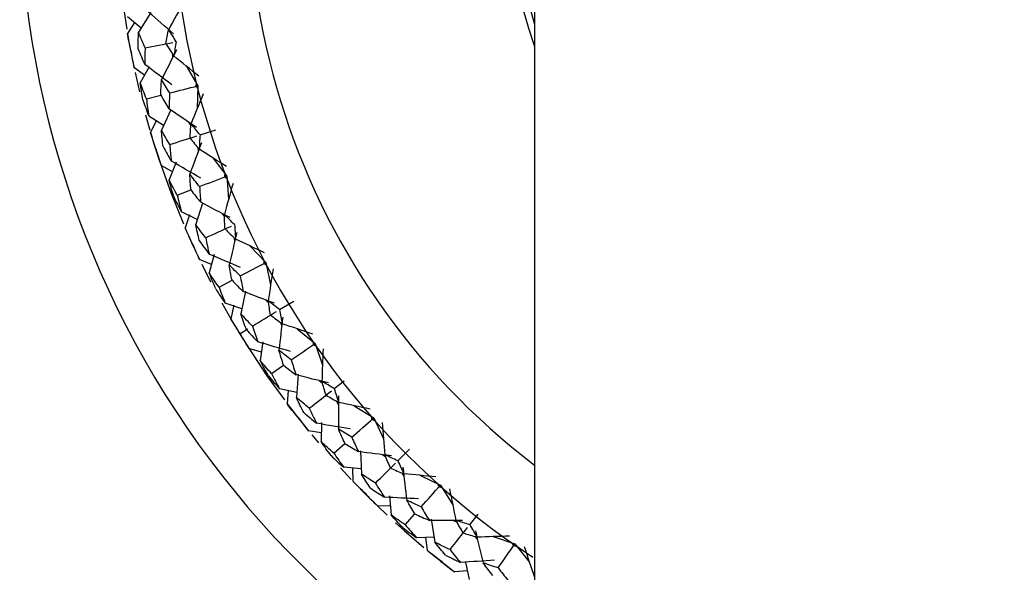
# Paper-space layout '_Top' of a CAD drawing. Header units: millimetres. Extents: x -25 to 96, y -233 to 25.
# Tile 2 of 7: x -25 to 1, y -18 to -3. Entities that reach past the tile are written whole.
import ezdxf

# ---------------------------------------------------------------- set-up
doc = ezdxf.new("R2010")
doc.units = ezdxf.units.MM

psp = doc.layouts.new('_Top')

# ---------------------------------------------------------------- linework, layer by layer
at = {"color": 7, "linetype": 'Continuous', "lineweight": 25}
for p, q in [((-11.5, 0), (-11.5, -220)), ((-21.566, -3.256), (-21.885, -3.776)), ((-21.994, -3.517), (-22.176, -3.804)), ((-21.816, -3.664), (-22.171, -3.372)), ((-20.991, -4.346), (-20.993, -4.45)), ((-21.728, -4.899), (-22.004, -4.701)), ((-21.975, -4.833), (-21.859, -5.333)), ((-21.608, -4.68), (-21.838, -5.1)), ((-20.636, -4.658), (-20.328, -5.179)), ((-20.367, -5.128), (-20.338, -5.242)), ((-20.328, -5.179), (-20.349, -5.783)), ((-21.676, -5.522), (-21.304, -5.427)), ((-21.042, -5.811), (-21.285, -6.338)), ((-21.701, -5.942), (-21.587, -6.343)), ((-21.23, -6.218), (-21.616, -5.971)), ((-21.424, -6.094), (-21.571, -6.4)), ((-20.564, -6.137), (-20.512, -6.227)), ((-20.273, -6.466), (-19.858, -6.333)), ((-20.33, -6.798), (-20.32, -6.901)), ((-20.895, -7.182), (-21.082, -7.647)), ((-19.94, -7.066), (-19.573, -7.546)), ((-20.996, -7.435), (-21.293, -7.27)), ((-19.618, -7.501), (-19.576, -7.611)), ((-19.573, -7.546), (-19.522, -8.149)), ((-20.871, -8.047), (-20.512, -7.909)), ((-20.207, -8.259), (-20.386, -8.811)), ((-20.345, -8.686), (-20.758, -8.485)), ((-20.544, -8.558), (-20.662, -8.907)), ((-19.693, -8.526), (-19.632, -8.61)), ((-19.383, -9.155), (-19.361, -9.256)), ((-18.964, -9.375), (-18.543, -9.808)), ((-19.97, -9.866), (-20.284, -9.737)), ((-19.898, -9.603), (-20.029, -10.086)), ((-18.593, -9.768), (-18.538, -9.873)), ((-18.543, -9.808), (-18.421, -10.401)), ((-20.225, -9.859), (-19.995, -10.318)), ((-19.773, -10.459), (-19.433, -10.279)), ((-19.083, -10.561), (-19.201, -11.16)), ((-18.547, -10.796), (-18.475, -10.871)), ((-18.187, -11.047), (-17.817, -10.822)), ((-19.698, -10.873), (-19.465, -11.285)), ((-19.175, -11.031), (-19.609, -10.881)), ((-19.387, -10.928), (-19.464, -11.288)), ((-19.223, -11.676), (-19.017, -11.55)), ((-18.164, -11.383), (-18.13, -11.481)), ((-17.722, -11.552), (-17.252, -11.933)), ((-18.663, -12.159), (-18.99, -12.068)), ((-18.623, -11.889), (-18.696, -12.385)), ((-17.307, -11.899), (-17.24, -11.996)), ((-17.252, -11.933), (-17.062, -12.506)), ((-18.397, -12.724), (-18.081, -12.506)), ((-17.7, -12.744), (-17.746, -13.353)), ((-17.736, -13.222), (-18.185, -13.124)), ((-17.14, -12.913), (-17.06, -12.98)), ((-16.753, -13.12), (-16.49, -12.914)), ((-17.961, -13.172), (-17.992, -13.511)), ((-16.691, -13.452), (-16.645, -13.545)), ((-16.231, -13.567), (-15.72, -13.889)), ((-15.778, -13.862), (-15.7, -13.951)), ((-15.72, -13.889), (-15.463, -14.437)), ((-17.086, -14.008), (-17.1, -14.509)), ((-17.094, -14.281), (-17.429, -14.229)), ((-17.343, -14.334), (-17.168, -14.543)), ((-16.763, -14.811), (-16.475, -14.556)), ((-15.084, -15.01), (-14.779, -14.707)), ((-16.068, -14.748), (-16.042, -15.358)), ((-15.492, -14.85), (-15.405, -14.907)), ((-16.593, -15.196), (-16.309, -15.501)), ((-16.048, -15.226), (-16.505, -15.182)), ((-16.277, -15.204), (-16.268, -15.544)), ((-14.982, -15.331), (-14.926, -15.419)), ((-14.513, -15.392), (-13.967, -15.651)), ((-14.028, -15.631), (-13.94, -15.71)), ((-13.967, -15.651), (-13.647, -16.164)), ((-15.309, -15.931), (-15.264, -16.43)), ((-15.629, -16.186), (-15.365, -16.437)), ((-15.285, -16.202), (-15.624, -16.191)), ((-14.893, -16.689), (-14.638, -16.403)), ((-13.203, -16.688), (-12.985, -16.413)), ((-14.211, -16.545), (-14.113, -17.148)), ((-13.627, -16.578), (-13.534, -16.624)), ((-14.134, -17.018), (-14.593, -17.028)), ((-14.365, -17.023), (-14.315, -17.359)), ((-13.064, -16.996), (-12.998, -17.076)), ((-12.591, -17), (-12.018, -17.193)), ((-12.081, -17.181), (-11.984, -17.248)), ((-12.018, -17.193), (-11.64, -17.665)), ((-13.309, -17.67), (-13.214, -18.12)), ((-13.261, -17.896), (-13.599, -17.925))]:
    psp.add_line(p, q, dxfattribs=at)
at = {"color": 7, "linetype": 'Continuous', "lineweight": 25, "flags": 128}
for points in [[(-22.406, -2.059), (-22.336, -2.712), (-22.195, -3.689)], [(-21.295, -7.264), (-21.038, -7.979), (-20.708, -8.8)], [(-18.993, -12.062), (-18.517, -12.781), (-18.062, -13.417)], [(-15.144, -16.641), (-14.92, -16.841), (-14.405, -17.284)]]:
    psp.add_lwpolyline(points, dxfattribs=at)
at = {"color": 7, "linetype": 'Continuous', "lineweight": 25}
for radius, start, end in [(25, 9.2069, 242.6129), (21, 303.4796, 236.6369), (12.225, 340.1687, 199.8313), (22.5, 189.7446, 192.0687), (22.5, 196.5183, 198.8343), (22.5, 203.3295, 205.6536), (22.5, 210.1032, 212.4192), (22.5, 216.9144, 219.2385), (22.5, 223.6881, 226.0041), (22.5, 230.4993, 232.8234)]:
    psp.add_arc((0, 0), radius, start, end, dxfattribs=at)
at = {"color": 8, "linetype": 'Continuous', "lineweight": 25}
for radius, start, end in [(19, 307.2478, 232.7522), (12.04, 342.7699, 197.2301)]:
    psp.add_arc((0, 0), radius, start, end, dxfattribs=at)
at = {"color": 7, "linetype": 'Continuous', "lineweight": 25}
for points in [[(-20.682, -2.962), (-20.819, -3.207), (-20.957, -3.453), (-21.094, -3.699)], [(-20.965, -3.819), (-21.184, -3.629), (-21.403, -3.438), (-21.622, -3.246)], [(-22.086, -4.252), (-22.12, -4.103), (-22.15, -3.954), (-22.176, -3.804)], [(-21.893, -4.215), (-21.895, -4.069), (-21.892, -3.923), (-21.885, -3.776)], [(-21.712, -4.18), (-21.774, -4.046), (-21.831, -3.911), (-21.885, -3.776)], [(-21.165, -4.074), (-21.144, -3.95), (-21.12, -3.825), (-21.094, -3.699)], [(-20.896, -4.022), (-20.964, -3.915), (-21.03, -3.808), (-21.094, -3.699)], [(-21.712, -4.18), (-21.472, -4.133), (-21.23, -4.087), (-20.985, -4.04)], [(-21.165, -4.074), (-21.099, -4.182), (-21.031, -4.289), (-20.959, -4.396)], [(-20.896, -4.022), (-20.919, -4.147), (-20.94, -4.272), (-20.959, -4.396)], [(-22.086, -4.252), (-22.063, -4.402), (-22.035, -4.552), (-22.004, -4.701)], [(-21.893, -4.215), (-21.84, -4.35), (-21.784, -4.485), (-21.723, -4.618)], [(-21.712, -4.18), (-21.72, -4.327), (-21.723, -4.473), (-21.723, -4.618)], [(-20.885, -4.237), (-21.018, -4.495), (-21.15, -4.754), (-21.282, -5.013)], [(-21.008, -5.151), (-21.246, -4.974), (-21.485, -4.797), (-21.723, -4.618)], [(-20.303, -4.928), (-20.522, -4.751), (-20.741, -4.574), (-20.959, -4.396)], [(-21.676, -5.522), (-21.734, -5.382), (-21.788, -5.241), (-21.838, -5.1)], [(-21.772, -5.547), (-21.798, -5.398), (-21.82, -5.249), (-21.838, -5.1)], [(-21.304, -5.427), (-21.3, -5.29), (-21.292, -5.152), (-21.282, -5.013)], [(-21.067, -5.367), (-21.142, -5.249), (-21.213, -5.131), (-21.282, -5.013)], [(-20.379, -5.192), (-20.375, -5.17), (-20.371, -5.149), (-20.367, -5.128)], [(-21.067, -5.367), (-21.076, -5.506), (-21.083, -5.644), (-21.086, -5.781)], [(-21.067, -5.367), (-20.822, -5.305), (-20.576, -5.242), (-20.328, -5.179)], [(-20.186, -5.387), (-20.294, -5.647), (-20.401, -5.908), (-20.508, -6.168)], [(-20.379, -5.192), (-20.365, -5.208), (-20.352, -5.225), (-20.338, -5.242)], [(-21.772, -5.547), (-21.724, -5.689), (-21.672, -5.831), (-21.616, -5.971)], [(-21.676, -5.522), (-21.66, -5.673), (-21.64, -5.822), (-21.616, -5.971)], [(-21.304, -5.427), (-21.234, -5.546), (-21.162, -5.664), (-21.086, -5.781)], [(-20.366, -6.272), (-20.607, -6.109), (-20.846, -5.945), (-21.086, -5.781)], [(-20.535, -6.549), (-20.528, -6.423), (-20.519, -6.296), (-20.508, -6.168)], [(-20.273, -6.466), (-20.353, -6.367), (-20.432, -6.268), (-20.508, -6.168)], [(-21.428, -6.834), (-21.48, -6.691), (-21.527, -6.546), (-21.571, -6.4)], [(-21.066, -6.718), (-21.142, -6.592), (-21.215, -6.466), (-21.285, -6.338)], [(-21.241, -6.774), (-21.26, -6.63), (-21.274, -6.485), (-21.285, -6.338)], [(-21.066, -6.718), (-20.833, -6.644), (-20.598, -6.569), (-20.36, -6.493)], [(-20.237, -6.678), (-20.338, -6.95), (-20.439, -7.222), (-20.54, -7.494)], [(-20.535, -6.549), (-20.456, -6.648), (-20.376, -6.746), (-20.292, -6.844)], [(-20.273, -6.466), (-20.282, -6.592), (-20.288, -6.718), (-20.292, -6.844)], [(-21.428, -6.834), (-21.387, -6.981), (-21.342, -7.126), (-21.293, -7.27)], [(-21.241, -6.774), (-21.173, -6.903), (-21.1, -7.03), (-21.024, -7.155)], [(-21.066, -6.718), (-21.055, -6.865), (-21.042, -7.011), (-21.024, -7.155)], [(-19.578, -7.294), (-19.816, -7.145), (-20.054, -6.995), (-20.292, -6.844)], [(-20.251, -7.6), (-20.509, -7.452), (-20.767, -7.304), (-21.024, -7.155)], [(-20.871, -8.047), (-20.945, -7.915), (-21.015, -7.782), (-21.082, -7.647)], [(-20.963, -8.083), (-21.007, -7.939), (-21.046, -7.793), (-21.082, -7.647)], [(-20.284, -7.821), (-20.372, -7.713), (-20.457, -7.604), (-20.54, -7.494)], [(-20.512, -7.909), (-20.524, -7.772), (-20.534, -7.634), (-20.54, -7.494)], [(-20.284, -7.821), (-20.049, -7.73), (-19.812, -7.639), (-19.573, -7.546)], [(-19.407, -7.737), (-19.484, -8.008), (-19.559, -8.279), (-19.634, -8.551)], [(-19.622, -7.565), (-19.62, -7.544), (-19.619, -7.522), (-19.618, -7.501)], [(-19.622, -7.565), (-19.606, -7.581), (-19.591, -7.596), (-19.576, -7.611)], [(-20.512, -7.909), (-20.429, -8.018), (-20.343, -8.127), (-20.254, -8.234)], [(-20.284, -7.821), (-20.277, -7.96), (-20.267, -8.098), (-20.254, -8.234)], [(-20.963, -8.083), (-20.899, -8.219), (-20.831, -8.353), (-20.758, -8.485)], [(-20.871, -8.047), (-20.837, -8.195), (-20.8, -8.341), (-20.758, -8.485)], [(-19.482, -8.636), (-19.739, -8.503), (-19.997, -8.369), (-20.254, -8.234)], [(-19.366, -8.818), (-19.458, -8.73), (-19.547, -8.641), (-19.634, -8.551)], [(-19.616, -8.932), (-19.624, -8.806), (-19.63, -8.679), (-19.634, -8.551)], [(-20.469, -9.32), (-20.538, -9.184), (-20.602, -9.046), (-20.662, -8.907)], [(-20.123, -9.163), (-20.214, -9.047), (-20.302, -8.93), (-20.386, -8.811)], [(-20.291, -9.239), (-20.326, -9.098), (-20.358, -8.955), (-20.386, -8.811)], [(-20.123, -9.163), (-19.901, -9.061), (-19.676, -8.959), (-19.449, -8.856)], [(-19.616, -8.932), (-19.527, -9.021), (-19.435, -9.109), (-19.341, -9.196)], [(-19.305, -9.024), (-19.374, -9.306), (-19.442, -9.589), (-19.509, -9.871)], [(-19.366, -8.818), (-19.36, -8.945), (-19.351, -9.071), (-19.341, -9.196)], [(-20.291, -9.239), (-20.208, -9.358), (-20.121, -9.476), (-20.03, -9.592)], [(-20.123, -9.163), (-20.096, -9.308), (-20.065, -9.451), (-20.03, -9.592)], [(-18.578, -9.559), (-18.832, -9.438), (-19.086, -9.317), (-19.341, -9.196)], [(-20.469, -9.32), (-20.412, -9.461), (-20.35, -9.6), (-20.284, -9.737)], [(-19.21, -9.942), (-19.484, -9.826), (-19.757, -9.709), (-20.03, -9.592)], [(-19.217, -10.165), (-18.994, -10.047), (-18.769, -9.928), (-18.543, -9.808)], [(-18.589, -9.833), (-18.591, -9.812), (-18.592, -9.79), (-18.593, -9.768)], [(-19.217, -10.165), (-19.317, -10.068), (-19.415, -9.97), (-19.509, -9.871)], [(-19.433, -10.279), (-19.461, -10.145), (-19.487, -10.009), (-19.509, -9.871)], [(-18.589, -9.833), (-18.572, -9.846), (-18.555, -9.859), (-18.538, -9.873)], [(-18.356, -9.978), (-18.4, -10.256), (-18.443, -10.534), (-18.485, -10.813)], [(-19.773, -10.459), (-19.862, -10.337), (-19.948, -10.212), (-20.029, -10.086)], [(-19.86, -10.505), (-19.921, -10.367), (-19.977, -10.228), (-20.029, -10.086)], [(-19.433, -10.279), (-19.338, -10.378), (-19.239, -10.476), (-19.138, -10.572)], [(-19.217, -10.165), (-19.193, -10.302), (-19.167, -10.438), (-19.138, -10.572)], [(-19.86, -10.505), (-19.78, -10.633), (-19.696, -10.758), (-19.609, -10.881)], [(-19.773, -10.459), (-19.722, -10.602), (-19.667, -10.742), (-19.609, -10.881)], [(-18.323, -10.88), (-18.595, -10.778), (-18.867, -10.675), (-19.138, -10.572)], [(-18.187, -11.047), (-18.289, -10.97), (-18.388, -10.892), (-18.485, -10.813)], [(-18.422, -11.189), (-18.445, -11.065), (-18.466, -10.94), (-18.485, -10.813)], [(-18.898, -11.478), (-18.689, -11.352), (-18.478, -11.223), (-18.265, -11.094)], [(-18.187, -11.047), (-18.166, -11.172), (-18.142, -11.296), (-18.117, -11.419)], [(-19.223, -11.676), (-19.307, -11.549), (-19.387, -11.419), (-19.464, -11.288)], [(-18.898, -11.478), (-19.002, -11.374), (-19.103, -11.268), (-19.201, -11.16)], [(-19.056, -11.574), (-19.108, -11.438), (-19.156, -11.3), (-19.201, -11.16)], [(-18.422, -11.189), (-18.323, -11.267), (-18.221, -11.343), (-18.117, -11.419)], [(-18.102, -11.244), (-18.137, -11.532), (-18.171, -11.821), (-18.205, -12.109)], [(-19.056, -11.574), (-18.959, -11.683), (-18.859, -11.789), (-18.755, -11.893)], [(-18.898, -11.478), (-18.854, -11.619), (-18.806, -11.757), (-18.755, -11.893)], [(-17.317, -11.689), (-17.584, -11.6), (-17.85, -11.509), (-18.117, -11.419)], [(-19.223, -11.676), (-19.149, -11.809), (-19.071, -11.94), (-18.99, -12.068)], [(-17.899, -12.144), (-18.185, -12.061), (-18.47, -11.978), (-18.755, -11.893)], [(-17.88, -12.367), (-17.991, -12.282), (-18.099, -12.196), (-18.205, -12.109)], [(-18.081, -12.506), (-18.125, -12.375), (-18.166, -12.243), (-18.205, -12.109)], [(-17.88, -12.367), (-17.672, -12.223), (-17.463, -12.078), (-17.252, -11.933)], [(-17.296, -11.963), (-17.3, -11.941), (-17.303, -11.92), (-17.307, -11.899)], [(-17.296, -11.963), (-17.277, -11.974), (-17.259, -11.985), (-17.24, -11.996)], [(-17.047, -12.079), (-17.058, -12.36), (-17.067, -12.642), (-17.077, -12.923)], [(-18.397, -12.724), (-18.5, -12.613), (-18.6, -12.5), (-18.696, -12.385)], [(-18.478, -12.781), (-18.555, -12.651), (-18.627, -12.519), (-18.696, -12.385)], [(-17.88, -12.367), (-17.84, -12.5), (-17.798, -12.632), (-17.754, -12.761)], [(-18.081, -12.506), (-17.974, -12.593), (-17.865, -12.678), (-17.754, -12.761)], [(-18.478, -12.781), (-18.384, -12.898), (-18.286, -13.012), (-18.185, -13.124)], [(-18.397, -12.724), (-18.329, -12.86), (-18.259, -12.993), (-18.185, -13.124)], [(-16.908, -12.971), (-17.19, -12.902), (-17.472, -12.832), (-17.754, -12.761)], [(-16.753, -13.12), (-16.863, -13.056), (-16.971, -12.99), (-17.077, -12.923)], [(-16.969, -13.289), (-17.007, -13.169), (-17.043, -13.047), (-17.077, -12.923)], [(-16.753, -13.12), (-16.717, -13.242), (-16.679, -13.362), (-16.639, -13.481)], [(-17.408, -13.633), (-17.524, -13.542), (-17.636, -13.448), (-17.746, -13.353)], [(-17.553, -13.747), (-17.621, -13.618), (-17.685, -13.486), (-17.746, -13.353)], [(-17.408, -13.633), (-17.216, -13.482), (-17.021, -13.33), (-16.825, -13.176)], [(-16.969, -13.289), (-16.861, -13.355), (-16.752, -13.419), (-16.639, -13.481)], [(-16.645, -13.306), (-16.646, -13.597), (-16.645, -13.887), (-16.645, -14.177)], [(-17.707, -13.867), (-17.806, -13.751), (-17.901, -13.632), (-17.992, -13.511)], [(-17.408, -13.633), (-17.347, -13.767), (-17.283, -13.899), (-17.217, -14.028)], [(-15.813, -13.655), (-16.088, -13.598), (-16.364, -13.54), (-16.639, -13.481)], [(-17.707, -13.867), (-17.618, -13.991), (-17.525, -14.111), (-17.429, -14.229)], [(-17.553, -13.747), (-17.444, -13.843), (-17.332, -13.937), (-17.217, -14.028)], [(-16.292, -14.395), (-16.103, -14.227), (-15.912, -14.059), (-15.72, -13.889)], [(-15.759, -13.924), (-15.766, -13.904), (-15.772, -13.883), (-15.778, -13.862)], [(-15.759, -13.924), (-15.74, -13.933), (-15.72, -13.942), (-15.7, -13.951)], [(-16.337, -14.176), (-16.631, -14.127), (-16.924, -14.078), (-17.217, -14.028)], [(-16.292, -14.395), (-16.412, -14.324), (-16.53, -14.251), (-16.645, -14.177)], [(-16.475, -14.556), (-16.534, -14.432), (-16.59, -14.306), (-16.645, -14.177)], [(-15.499, -14.01), (-15.476, -14.291), (-15.452, -14.571), (-15.428, -14.852)], [(-16.292, -14.395), (-16.236, -14.522), (-16.179, -14.648), (-16.12, -14.772)], [(-16.763, -14.811), (-16.878, -14.713), (-16.991, -14.612), (-17.1, -14.509)], [(-16.837, -14.876), (-16.928, -14.756), (-17.016, -14.634), (-17.1, -14.509)], [(-16.475, -14.556), (-16.359, -14.63), (-16.241, -14.702), (-16.12, -14.772)], [(-16.837, -14.876), (-16.729, -14.982), (-16.618, -15.084), (-16.505, -15.182)], [(-16.763, -14.811), (-16.68, -14.938), (-16.594, -15.061), (-16.505, -15.182)], [(-15.255, -14.879), (-15.543, -14.844), (-15.831, -14.808), (-16.12, -14.772)], [(-15.084, -15.01), (-15.2, -14.959), (-15.315, -14.906), (-15.428, -14.852)], [(-15.278, -15.203), (-15.33, -15.088), (-15.38, -14.971), (-15.428, -14.852)], [(-15.674, -15.596), (-15.5, -15.424), (-15.325, -15.25), (-15.148, -15.074)], [(-15.278, -15.203), (-15.164, -15.255), (-15.047, -15.306), (-14.928, -15.355)], [(-15.084, -15.01), (-15.033, -15.126), (-14.982, -15.241), (-14.928, -15.355)], [(-14.955, -15.182), (-14.921, -15.47), (-14.886, -15.758), (-14.851, -16.046)], [(-15.674, -15.596), (-15.799, -15.519), (-15.922, -15.44), (-16.042, -15.358)], [(-15.804, -15.726), (-15.886, -15.606), (-15.966, -15.483), (-16.042, -15.358)], [(-14.087, -15.429), (-14.367, -15.405), (-14.648, -15.38), (-14.928, -15.355)], [(-15.943, -15.864), (-16.054, -15.761), (-16.163, -15.654), (-16.268, -15.544)], [(-15.804, -15.726), (-15.684, -15.809), (-15.562, -15.889), (-15.437, -15.966)], [(-15.674, -15.596), (-15.597, -15.722), (-15.518, -15.846), (-15.437, -15.966)], [(-14.475, -16.22), (-14.307, -16.032), (-14.138, -15.842), (-13.967, -15.651)], [(-14.002, -15.69), (-14.011, -15.671), (-14.019, -15.651), (-14.028, -15.631)], [(-14.002, -15.69), (-13.981, -15.697), (-13.961, -15.703), (-13.94, -15.71)], [(-13.733, -15.745), (-13.677, -16.021), (-13.621, -16.297), (-13.563, -16.573)], [(-15.943, -15.864), (-15.84, -15.976), (-15.733, -16.085), (-15.624, -16.191)], [(-14.546, -16.008), (-14.843, -15.995), (-15.14, -15.981), (-15.437, -15.966)], [(-14.475, -16.22), (-14.602, -16.164), (-14.728, -16.106), (-14.851, -16.046)], [(-14.638, -16.403), (-14.711, -16.286), (-14.782, -16.168), (-14.851, -16.046)], [(-14.475, -16.22), (-14.405, -16.341), (-14.333, -16.459), (-14.259, -16.574)], [(-14.893, -16.689), (-15.02, -16.606), (-15.143, -16.519), (-15.264, -16.43)], [(-14.959, -16.763), (-15.064, -16.655), (-15.166, -16.544), (-15.264, -16.43)], [(-14.638, -16.403), (-14.514, -16.462), (-14.388, -16.52), (-14.259, -16.574)], [(-14.959, -16.763), (-14.84, -16.855), (-14.718, -16.943), (-14.593, -17.028)], [(-14.893, -16.689), (-14.796, -16.805), (-14.696, -16.918), (-14.593, -17.028)], [(-13.388, -16.579), (-13.679, -16.578), (-13.969, -16.577), (-14.259, -16.574)], [(-13.719, -17.341), (-13.567, -17.149), (-13.414, -16.955), (-13.259, -16.76)], [(-13.203, -16.688), (-13.324, -16.651), (-13.445, -16.613), (-13.563, -16.573)], [(-13.373, -16.903), (-13.438, -16.795), (-13.501, -16.685), (-13.563, -16.573)], [(-13.203, -16.688), (-13.139, -16.798), (-13.074, -16.906), (-13.007, -17.013)], [(-13.373, -16.903), (-13.253, -16.942), (-13.131, -16.978), (-13.007, -17.013)], [(-13.054, -16.844), (-12.986, -17.126), (-12.918, -17.408), (-12.849, -17.69)], [(-12.163, -16.987), (-12.444, -16.996), (-12.726, -17.005), (-13.007, -17.013)], [(-13.719, -17.341), (-13.853, -17.279), (-13.984, -17.215), (-14.113, -17.148)], [(-13.833, -17.485), (-13.929, -17.376), (-14.022, -17.263), (-14.113, -17.148)], [(-12.455, -17.819), (-12.31, -17.612), (-12.165, -17.403), (-12.018, -17.193)], [(-12.048, -17.236), (-12.059, -17.218), (-12.07, -17.199), (-12.081, -17.181)], [(-12.048, -17.236), (-12.027, -17.24), (-12.006, -17.244), (-11.984, -17.248)], [(-11.774, -17.259), (-11.686, -17.526), (-11.598, -17.793), (-11.508, -18.061)], [(-13.955, -17.639), (-14.078, -17.549), (-14.198, -17.456), (-14.315, -17.359)], [(-13.833, -17.485), (-13.705, -17.553), (-13.574, -17.618), (-13.44, -17.68)], [(-13.719, -17.341), (-13.628, -17.457), (-13.535, -17.57), (-13.44, -17.68)], [(-13.955, -17.639), (-13.839, -17.738), (-13.721, -17.833), (-13.599, -17.925)], [(-12.55, -17.616), (-12.847, -17.638), (-13.144, -17.659), (-13.44, -17.68)], [(-12.455, -17.819), (-12.588, -17.778), (-12.72, -17.735), (-12.849, -17.69)], [(-12.595, -18.019), (-12.681, -17.912), (-12.766, -17.803), (-12.849, -17.69)], [(-12.455, -17.819), (-12.371, -17.93), (-12.286, -18.039), (-12.199, -18.145)]]:
    psp.add_open_spline(points, degree=3, dxfattribs=at)

doc.saveas('drawing.dxf')
